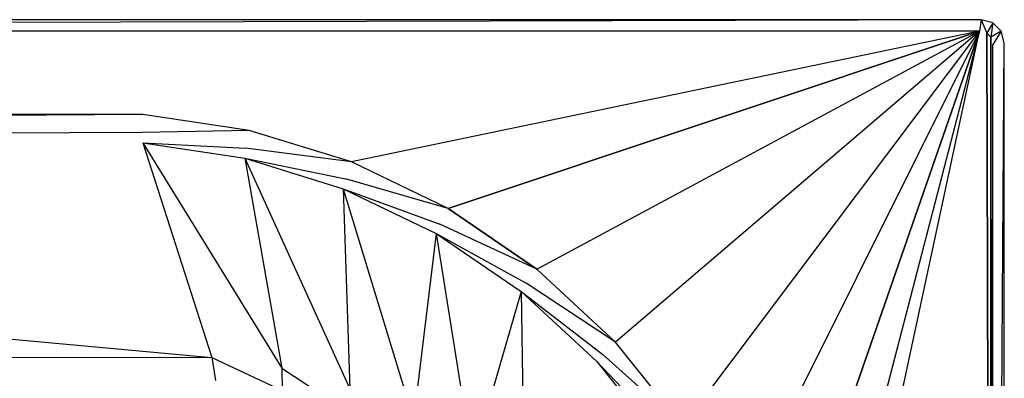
# Model space of a CAD drawing. Extents: x 0 to 1.7, y -0.7 to 0.
# Tile 12 of 12: x 1.27 to 1.7, y -0.15 to 0. Entities that reach past the tile are written whole.
import ezdxf

# ---------------------------------------------------------------- set-up
doc = ezdxf.new("R2010")
doc.units = 0
for name, color, linetype in [('L10_WANNE_BA177CAS2V__0___REPLA', 7, 'CONTINUOUS'), ('L7_WANNE_BA177CAS2V__3___REPLAC', 7, 'CONTINUOUS'), ('L9_WANNE_BA177CAS2V__1___REPLAC', 7, 'CONTINUOUS')]:
    doc.layers.add(name, color=color, linetype=linetype)

msp = doc.modelspace()

# ---------------------------------------------------------------- linework, layer by layer
at = {"layer": 'L10_WANNE_BA177CAS2V__0___REPLA', "color": 8}
for points, invisible_edges in [([(1.357978, -0.145902, 0.058142), (0.349807, -0.053137, 0.44055), (0.439953, -0.14621, 0.056871), (1.357978, -0.145902, 0.058142)], 13), ([(0.349807, -0.053137, 0.44055), (1.357978, -0.145902, 0.058142), (1.328175, -0.053196, 0.44031), (0.349807, -0.053137, 0.44055)], 14), ([(1.388219, -0.150416, 0.058332), (1.328175, -0.053196, 0.44031), (1.357978, -0.145902, 0.058142), (1.388219, -0.150416, 0.058332)], 13), ([(1.328175, -0.053196, 0.44031), (1.388219, -0.150416, 0.058332), (1.372165, -0.059833, 0.440278), (1.328175, -0.053196, 0.44031)], 14), ([(1.417456, -0.159393, 0.058517), (1.372165, -0.059833, 0.440278), (1.388219, -0.150416, 0.058332), (1.417456, -0.159393, 0.058517)], 13), ([(1.372165, -0.059833, 0.440278), (1.417456, -0.159393, 0.058517), (1.414673, -0.072952, 0.440247), (1.372165, -0.059833, 0.440278)], 14), ([(1.445034, -0.172635, 0.058693), (1.414673, -0.072952, 0.440247), (1.417456, -0.159393, 0.058517), (1.445034, -0.172635, 0.058693)], 13), ([(1.414673, -0.072952, 0.440247), (1.445034, -0.172635, 0.058693), (1.454751, -0.092259, 0.440218), (1.414673, -0.072952, 0.440247)], 14), ([(1.470335, -0.189848, 0.058856), (1.454751, -0.092259, 0.440218), (1.445034, -0.172635, 0.058693), (1.470335, -0.189848, 0.058856)], 13), ([(1.454751, -0.092259, 0.440218), (1.470335, -0.189848, 0.058856), (1.491502, -0.117322, 0.440191), (1.454751, -0.092259, 0.440218)], 14), ([(1.492791, -0.210648, 0.059002), (1.491502, -0.117322, 0.440191), (1.470335, -0.189848, 0.058856), (1.492791, -0.210648, 0.059002)], 13), ([(1.491502, -0.117322, 0.440191), (1.492791, -0.210648, 0.059002), (1.524108, -0.147581, 0.440166), (1.491502, -0.117322, 0.440191)], 14), ([(1.357978, -0.145902, 0.058142), (0.439953, -0.14621, 0.056871), (1.359461, -0.155835, 0.034973), (1.357978, -0.145902, 0.058142)], 14), ([(0.439953, -0.14621, 0.056871), (0.445612, -0.156017, 0.034157), (1.359461, -0.155835, 0.034973), (0.439953, -0.14621, 0.056871)], 14), ([(1.388229, -0.160146, 0.035136), (1.357978, -0.145902, 0.058142), (1.359461, -0.155835, 0.034973), (1.388229, -0.160146, 0.035136)], 13), ([(1.357978, -0.145902, 0.058142), (1.388229, -0.160146, 0.035136), (1.388219, -0.150416, 0.058332), (1.357978, -0.145902, 0.058142)], 14), ([(1.492791, -0.210648, 0.059002), (1.551839, -0.18236, 0.440146), (1.524108, -0.147581, 0.440166), (1.492791, -0.210648, 0.059002)], 14), ([(1.416036, -0.168701, 0.035295), (1.388219, -0.150416, 0.058332), (1.388229, -0.160146, 0.035136), (1.416036, -0.168701, 0.035295)], 13), ([(1.388219, -0.150416, 0.058332), (1.416036, -0.168701, 0.035295), (1.417456, -0.159393, 0.058517), (1.388219, -0.150416, 0.058332)], 14)]:
    msp.add_3dface(points, dxfattribs=dict(at, invisible_edges=invisible_edges))
at = {"layer": 'L7_WANNE_BA177CAS2V__3___REPLAC', "color": 8}
for points, invisible_edges in [([(0.010658, -0.005, 0.450025), (1.69, -0.000006, 0.445), (0.01, 0, 0.445025), (0.010658, -0.005, 0.450025)], 13), ([(0.01, 0, 0.415025), (1.69, -0.000006, 0.445), (1.69, -0.000006, 0.415), (0.01, 0, 0.415025)], 13), ([(1.69, -0.000006, 0.445), (0.01, 0, 0.415025), (0.01, 0, 0.445025), (1.69, -0.000006, 0.445)], 14), ([(1.69, -0.000006, 0.445), (0.010658, -0.005, 0.450025), (1.689342, -0.005006, 0.45), (1.69, -0.000006, 0.445)], 14), ([(1.692412, -0.005829, 0.45), (1.69, -0.000006, 0.445), (1.689342, -0.005006, 0.45), (1.692412, -0.005829, 0.45)], 13), ([(1.69, -0.000006, 0.445), (1.692412, -0.005829, 0.45), (1.695, -0.001346, 0.445), (1.69, -0.000006, 0.445)], 14), ([(1.69, -0.000006, 0.445), (1.695, -0.001346, 0.415), (1.69, -0.000006, 0.415), (1.69, -0.000006, 0.445)], 13), ([(1.695, -0.001346, 0.415), (1.69, -0.000006, 0.445), (1.695, -0.001346, 0.445), (1.695, -0.001346, 0.415)], 14), ([(1.694177, -0.007594, 0.45), (1.695, -0.001346, 0.445), (1.692412, -0.005829, 0.45), (1.694177, -0.007594, 0.45)], 13), ([(1.695, -0.001346, 0.445), (1.694177, -0.007594, 0.45), (1.69866, -0.005006, 0.445), (1.695, -0.001346, 0.445)], 14), ([(1.695, -0.001346, 0.415), (1.69866, -0.005006, 0.445), (1.69866, -0.005006, 0.415), (1.695, -0.001346, 0.415)], 13), ([(1.69866, -0.005006, 0.445), (1.695, -0.001346, 0.415), (1.695, -0.001346, 0.445), (1.69866, -0.005006, 0.445)], 14), ([(0.010658, -0.005, 0.450025), (0.346834, -0.040867, 0.450025), (1.689342, -0.005006, 0.45), (0.010658, -0.005, 0.450025)], 10), ([(1.689342, -0.005006, 0.45), (0.346834, -0.040867, 0.450025), (1.328166, -0.040873, 0.45), (1.689342, -0.005006, 0.45)], 15), ([(1.689342, -0.005006, 0.45), (1.328166, -0.040873, 0.45), (1.373981, -0.047778, 0.45), (1.689342, -0.005006, 0.45)], 15), ([(1.689342, -0.005006, 0.45), (1.373981, -0.047778, 0.45), (1.418256, -0.061435, 0.45), (1.689342, -0.005006, 0.45)], 15), ([(1.689342, -0.005006, 0.45), (1.418256, -0.061435, 0.45), (1.46, -0.081538, 0.45), (1.689342, -0.005006, 0.45)], 10), ([(1.689342, -0.005006, 0.45), (1.46, -0.081538, 0.45), (1.498282, -0.107638, 0.45), (1.689342, -0.005006, 0.45)], 8), ([(1.689342, -0.005006, 0.45), (1.498282, -0.107638, 0.45), (1.532246, -0.139152, 0.45), (1.689342, -0.005006, 0.45)], 15), ([(1.689342, -0.005006, 0.45), (1.532246, -0.139152, 0.45), (1.561134, -0.175377, 0.45), (1.689342, -0.005006, 0.45)], 14), ([(1.689342, -0.005006, 0.45), (1.561134, -0.175377, 0.45), (1.5843, -0.215502, 0.45), (1.689342, -0.005006, 0.45)], 12), ([(1.689342, -0.005006, 0.45), (1.5843, -0.215502, 0.45), (1.601228, -0.258632, 0.45), (1.689342, -0.005006, 0.45)], 8), ([(1.689342, -0.005006, 0.45), (1.601228, -0.258632, 0.45), (1.611538, -0.303803, 0.45), (1.689342, -0.005006, 0.45)], 14), ([(1.689342, -0.005006, 0.45), (1.611538, -0.303803, 0.45), (1.615, -0.350006, 0.45), (1.689342, -0.005006, 0.45)], 10), ([(1.689342, -0.005006, 0.45), (1.615, -0.350006, 0.45), (1.689342, -0.695006, 0.45), (1.689342, -0.005006, 0.45)], 13), ([(1.689342, -0.005006, 0.45), (1.689342, -0.695006, 0.45), (1.692412, -0.694183, 0.45), (1.689342, -0.005006, 0.45)], 15), ([(1.689342, -0.005006, 0.45), (1.692412, -0.694183, 0.45), (1.692412, -0.005829, 0.45), (1.689342, -0.005006, 0.45)], 15), ([(1.692412, -0.005829, 0.45), (1.692412, -0.694183, 0.45), (1.694177, -0.692418, 0.45), (1.692412, -0.005829, 0.45)], 11), ([(1.692412, -0.005829, 0.45), (1.694177, -0.692418, 0.45), (1.694177, -0.007594, 0.45), (1.692412, -0.005829, 0.45)], 8), ([(1.695, -0.010664, 0.45), (1.69866, -0.005006, 0.445), (1.694177, -0.007594, 0.45), (1.695, -0.010664, 0.45)], 13), ([(1.694177, -0.007594, 0.45), (1.694177, -0.692418, 0.45), (1.695, -0.689348, 0.45), (1.694177, -0.007594, 0.45)], 12), ([(1.694177, -0.007594, 0.45), (1.695, -0.689348, 0.45), (1.695, -0.010664, 0.45), (1.694177, -0.007594, 0.45)], 12), ([(1.69866, -0.005006, 0.445), (1.695, -0.010664, 0.45), (1.7, -0.010006, 0.445), (1.69866, -0.005006, 0.445)], 14), ([(1.69866, -0.005006, 0.415), (1.7, -0.010006, 0.445), (1.7, -0.010006, 0.415), (1.69866, -0.005006, 0.415)], 13), ([(1.7, -0.010006, 0.445), (1.69866, -0.005006, 0.415), (1.69866, -0.005006, 0.445), (1.7, -0.010006, 0.445)], 14), ([(1.7, -0.010006, 0.445), (1.695, -0.689348, 0.45), (1.7, -0.690006, 0.445), (1.7, -0.010006, 0.445)], 13), ([(1.695, -0.689348, 0.45), (1.7, -0.010006, 0.445), (1.695, -0.010664, 0.45), (1.695, -0.689348, 0.45)], 14), ([(1.7, -0.010006, 0.415), (1.7, -0.690006, 0.445), (1.7, -0.690006, 0.415), (1.7, -0.010006, 0.415)], 13), ([(1.7, -0.690006, 0.445), (1.7, -0.010006, 0.415), (1.7, -0.010006, 0.445), (1.7, -0.690006, 0.445)], 14)]:
    msp.add_3dface(points, dxfattribs=dict(at, invisible_edges=invisible_edges))
at = {"layer": 'L9_WANNE_BA177CAS2V__1___REPLAC', "color": 8}
for points, invisible_edges in [([(1.328166, -0.040873, 0.45), (0.346834, -0.040867, 0.450025), (0.347994, -0.048694, 0.447377), (1.328166, -0.040873, 0.45)], 14), ([(1.328166, -0.040873, 0.45), (0.347994, -0.048694, 0.447377), (1.32784, -0.048709, 0.447284), (1.328166, -0.040873, 0.45)], 14), ([(1.373981, -0.047778, 0.45), (1.328166, -0.040873, 0.45), (1.32784, -0.048709, 0.447284), (1.373981, -0.047778, 0.45)], 14), ([(0.347994, -0.048694, 0.447377), (0.349807, -0.053137, 0.44055), (1.32784, -0.048709, 0.447284), (0.347994, -0.048694, 0.447377)], 14), ([(1.32784, -0.048709, 0.447284), (0.349807, -0.053137, 0.44055), (1.328175, -0.053196, 0.44031), (1.32784, -0.048709, 0.447284)], 14), ([(1.373981, -0.047778, 0.45), (1.32784, -0.048709, 0.447284), (1.372496, -0.055436, 0.447269), (1.373981, -0.047778, 0.45)], 14), ([(1.328175, -0.053196, 0.44031), (1.372496, -0.055436, 0.447269), (1.32784, -0.048709, 0.447284), (1.328175, -0.053196, 0.44031)], 14), ([(1.418256, -0.061435, 0.45), (1.373981, -0.047778, 0.45), (1.372496, -0.055436, 0.447269), (1.418256, -0.061435, 0.45)], 14), ([(1.372496, -0.055436, 0.447269), (1.328175, -0.053196, 0.44031), (1.372165, -0.059833, 0.440278), (1.372496, -0.055436, 0.447269)], 13), ([(1.372165, -0.059833, 0.440278), (1.415651, -0.068744, 0.447254), (1.372496, -0.055436, 0.447269), (1.372165, -0.059833, 0.440278)], 14), ([(1.418256, -0.061435, 0.45), (1.372496, -0.055436, 0.447269), (1.415651, -0.068744, 0.447254), (1.418256, -0.061435, 0.45)], 14), ([(1.415651, -0.068744, 0.447254), (1.372165, -0.059833, 0.440278), (1.414673, -0.072952, 0.440247), (1.415651, -0.068744, 0.447254)], 13), ([(1.46, -0.081538, 0.45), (1.418256, -0.061435, 0.45), (1.415651, -0.068744, 0.447254), (1.46, -0.081538, 0.45)], 14), ([(1.414673, -0.072952, 0.440247), (1.456341, -0.088336, 0.447239), (1.415651, -0.068744, 0.447254), (1.414673, -0.072952, 0.440247)], 14), ([(1.46, -0.081538, 0.45), (1.415651, -0.068744, 0.447254), (1.456341, -0.088336, 0.447239), (1.46, -0.081538, 0.45)], 14), ([(1.456341, -0.088336, 0.447239), (1.414673, -0.072952, 0.440247), (1.454751, -0.092259, 0.440218), (1.456341, -0.088336, 0.447239)], 13), ([(1.498282, -0.107638, 0.45), (1.46, -0.081538, 0.45), (1.456341, -0.088336, 0.447239), (1.498282, -0.107638, 0.45)], 14), ([(1.454751, -0.092259, 0.440218), (1.493656, -0.113773, 0.447226), (1.456341, -0.088336, 0.447239), (1.454751, -0.092259, 0.440218)], 14), ([(1.498282, -0.107638, 0.45), (1.456341, -0.088336, 0.447239), (1.493656, -0.113773, 0.447226), (1.498282, -0.107638, 0.45)], 14), ([(1.493656, -0.113773, 0.447226), (1.454751, -0.092259, 0.440218), (1.491502, -0.117322, 0.440191), (1.493656, -0.113773, 0.447226)], 13), ([(1.532246, -0.139152, 0.45), (1.498282, -0.107638, 0.45), (1.493656, -0.113773, 0.447226), (1.532246, -0.139152, 0.45)], 14), ([(1.491502, -0.117322, 0.440191), (1.526764, -0.144488, 0.447214), (1.493656, -0.113773, 0.447226), (1.491502, -0.117322, 0.440191)], 14), ([(1.532246, -0.139152, 0.45), (1.493656, -0.113773, 0.447226), (1.526764, -0.144488, 0.447214), (1.532246, -0.139152, 0.45)], 14), ([(1.526764, -0.144488, 0.447214), (1.491502, -0.117322, 0.440191), (1.524108, -0.147581, 0.440166), (1.526764, -0.144488, 0.447214)], 13), ([(1.561134, -0.175377, 0.45), (1.532246, -0.139152, 0.45), (1.526764, -0.144488, 0.447214), (1.561134, -0.175377, 0.45)], 14), ([(1.524108, -0.147581, 0.440166), (1.554923, -0.179795, 0.447204), (1.526764, -0.144488, 0.447214), (1.524108, -0.147581, 0.440166)], 14), ([(1.561134, -0.175377, 0.45), (1.526764, -0.144488, 0.447214), (1.554923, -0.179795, 0.447204), (1.561134, -0.175377, 0.45)], 14), ([(1.554923, -0.179795, 0.447204), (1.524108, -0.147581, 0.440166), (1.551839, -0.18236, 0.440146), (1.554923, -0.179795, 0.447204)], 13)]:
    msp.add_3dface(points, dxfattribs=dict(at, invisible_edges=invisible_edges))

doc.saveas('drawing.dxf')
